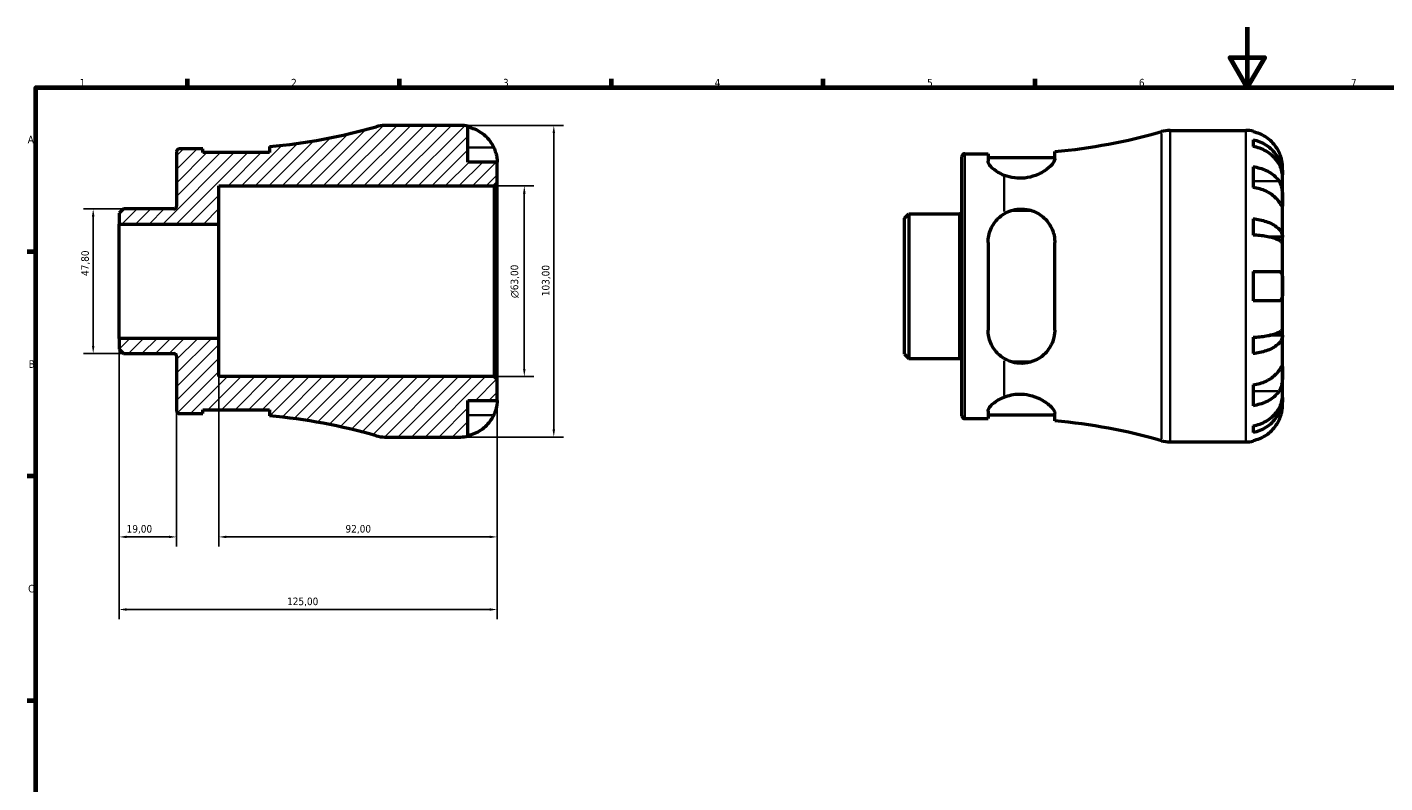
# Model space of a CAD drawing. Header units: millimetres. Extents: x 0 to 902, y 0 to 594.
# Tile 3 of 5: x 17 to 466, y 344 to 594. Entities that reach past the tile are written whole.
import ezdxf

# ---------------------------------------------------------------- set-up
doc = ezdxf.new("R2010")
doc.units = ezdxf.units.MM
for name, color, linetype, lineweight in [('Border (ISO)', 7, 'Continuous', 70), ('Dimension (ISO)', 7, 'Continuous', 25), ('Hatch (ISO)', 7, 'Continuous', 18), ('Visible (ISO)', 7, 'Continuous', 50), ('Visible Narrow (ISO)', 7, 'Continuous', 35)]:
    doc.layers.add(name, color=color, linetype=linetype, lineweight=lineweight)
doc.styles.add('Note Text (ISO)', font='tahoma.ttf')
doc.dimstyles.new('Default (ISO)', dxfattribs={"dimtxt": 2.5, "dimasz": 2.5, "dimexe": 3.175, "dimexo": 0, "dimgap": 0.762, "dimtad": 1, "dimrnd": 1e-08, "dimzin": 0, "dimtxsty": 'Note Text (ISO)', "dimcen": 0.09, "dimdle": 10, "dimclrd": 256, "dimclre": 256, "dimclrt": 232, "dimazin": 0, "dimtfac": 1.40208, "dimtmove": 0, "dimatfit": 3, "dimfxl": 1, "dimtolj": 1, "dimtzin": 0, "dimlwd": -1, "dimlwe": -1, "dimarcsym": 0})

# ---------------------------------------------------------------- blocks, each defined once
blk = doc.blocks.new('Borders Default Border')
at = {"layer": 'Border (ISO)'}
for p, q in [((70.08, 574), (70.08, 576.9)), ((140.17, 574), (140.17, 576.9)), ((210.25, 574), (210.25, 576.9)), ((280.33, 574), (280.33, 576.9)), ((350.42, 574), (350.42, 576.9)), ((20, 519.75), (17.1, 519.75)), ((20, 445.5), (17.1, 445.5)), ((20, 371.25), (17.1, 371.25))]:
    blk.add_line(p, q, dxfattribs=at)
at = {"layer": 'Border (ISO)', "flags": 128}
for points in [[(420.5, 594), (420.5, 574), (414.73, 584), (426.27, 584), (420.5, 574)], [(20, 20), (20, 574), (821, 574), (821, 20), (20, 20)]]:
    blk.add_lwpolyline(points, dxfattribs=at)
at = {"layer": 'Border (ISO)', "color": 232, "true_color": 0xca0064, "char_height": 2.5, "attachment_point": 7, "style": 'Note Text (ISO)'}
for s, insert in [('1', (34.48, 574.4)), ('2', (104.37, 574.4)), ('3', (174.43, 574.35)), ('4', (244.42, 574.4)), ('5', (314.64, 574.35)), ('6', (384.66, 574.35)), ('7', (454.77, 574.4)), ('A', (17.29, 555.62)), ('B', (17.59, 481.37)), ('C', (17.43, 407.08))]:
    blk.add_mtext(s, dxfattribs=dict(at, insert=insert))
blk = doc.blocks.new('*D7')
at = {"layer": 'Defpoints', "color": 0, "transparency": 16777216}
for p in [(38.93, 533.9), (48.93, 533.9), (48.93, 486.1)]:
    blk.add_point(p, dxfattribs=at)
at = {"layer": 'Dimension (ISO)', "transparency": 16777216}
for p, q in [((48.93, 533.9), (35.76, 533.9)), ((38.93, 488.6), (38.93, 531.4)), ((48.93, 486.1), (35.76, 486.1))]:
    blk.add_line(p, q, dxfattribs=at)
for points in [[(38.52, 531.4), (39.35, 531.4), (38.93, 533.9)], [(38.52, 488.6), (39.35, 488.6), (38.93, 486.1)]]:
    blk.add_solid(points, dxfattribs=at)
at = {"layer": 'Dimension (ISO)', "color": 232, "true_color": 0xca0064, "transparency": 16777216, "insert": (34.99, 511.73), "char_height": 2.5, "attachment_point": 1, "rotation": 90, "style": 'Note Text (ISO)'}
blk.add_mtext('\\A1;47,80', dxfattribs=at)
blk = doc.blocks.new('*D8')
at = {"layer": 'Defpoints', "color": 0, "transparency": 16777216}
for p in [(80.5, 491.1), (172.5, 477.47), (80.5, 425.47)]:
    blk.add_point(p, dxfattribs=at)
at = {"layer": 'Dimension (ISO)', "transparency": 16777216}
for p, q in [((80.5, 491.1), (80.5, 422.29)), ((172.5, 477.47), (172.5, 422.29)), ((170, 425.47), (83, 425.47))]:
    blk.add_line(p, q, dxfattribs=at)
for points in [[(83, 425.89), (83, 425.05), (80.5, 425.47)], [(170, 425.89), (170, 425.05), (172.5, 425.47)]]:
    blk.add_solid(points, dxfattribs=at)
at = {"layer": 'Dimension (ISO)', "color": 232, "true_color": 0xca0064, "transparency": 16777216, "insert": (122.35, 429.41), "char_height": 2.5, "attachment_point": 1, "style": 'Note Text (ISO)'}
blk.add_mtext('\\A1;92,00', dxfattribs=at)
blk = doc.blocks.new('*D9')
at = {"layer": 'Defpoints', "color": 0, "transparency": 16777216}
for p in [(171.47, 541.5), (181.47, 541.5), (171.47, 478.5)]:
    blk.add_point(p, dxfattribs=at)
at = {"layer": 'Dimension (ISO)', "transparency": 16777216}
for p, q in [((171.47, 541.5), (184.64, 541.5)), ((181.47, 481), (181.47, 539)), ((171.47, 478.5), (184.64, 478.5))]:
    blk.add_line(p, q, dxfattribs=at)
for points in [[(181.05, 539), (181.89, 539), (181.47, 541.5)], [(181.05, 481), (181.89, 481), (181.47, 478.5)]]:
    blk.add_solid(points, dxfattribs=at)
at = {"layer": 'Dimension (ISO)', "color": 232, "true_color": 0xca0064, "transparency": 16777216, "insert": (176.95, 504.44), "char_height": 2.5, "attachment_point": 1, "rotation": 90, "style": 'Note Text (ISO)'}
blk.add_mtext('\\A1;\\fAIGDT|b0|i0;\\H2.5000;\\ln\\fTahoma|b0|i0;\\H2.5000;63,00', dxfattribs=at)
blk = doc.blocks.new('*D10')
at = {"layer": 'Defpoints', "color": 0, "transparency": 16777216}
for p in [(160.37, 561.5), (160.37, 458.5), (191.22, 458.5)]:
    blk.add_point(p, dxfattribs=at)
at = {"layer": 'Dimension (ISO)', "transparency": 16777216}
for p, q in [((160.37, 561.5), (194.4, 561.5)), ((191.22, 559), (191.22, 461)), ((160.37, 458.5), (194.4, 458.5))]:
    blk.add_line(p, q, dxfattribs=at)
for points in [[(190.8, 559), (191.64, 559), (191.22, 561.5)], [(190.8, 461), (191.64, 461), (191.22, 458.5)]]:
    blk.add_solid(points, dxfattribs=at)
at = {"layer": 'Dimension (ISO)', "color": 232, "true_color": 0xca0064, "transparency": 16777216, "insert": (187.28, 505.05), "char_height": 2.5, "attachment_point": 1, "rotation": 90, "style": 'Note Text (ISO)'}
blk.add_mtext('\\A1;103,00', dxfattribs=at)
blk = doc.blocks.new('*D12')
at = {"layer": 'Defpoints', "color": 0, "transparency": 16777216}
for p in [(47.5, 491.1), (66.5, 467.15), (47.5, 425.47)]:
    blk.add_point(p, dxfattribs=at)
at = {"layer": 'Dimension (ISO)', "transparency": 16777216}
for p, q in [((47.5, 491.1), (47.5, 422.29)), ((66.5, 467.15), (66.5, 422.29)), ((64, 425.47), (50, 425.47))]:
    blk.add_line(p, q, dxfattribs=at)
for points in [[(50, 425.89), (50, 425.05), (47.5, 425.47)], [(64, 425.89), (64, 425.05), (66.5, 425.47)]]:
    blk.add_solid(points, dxfattribs=at)
at = {"layer": 'Dimension (ISO)', "color": 232, "true_color": 0xca0064, "transparency": 16777216, "insert": (49.98, 429.4), "char_height": 2.5, "attachment_point": 1, "style": 'Note Text (ISO)'}
blk.add_mtext('\\A1;19,00', dxfattribs=at)
blk = doc.blocks.new('*D13')
at = {"layer": 'Defpoints', "color": 0, "transparency": 16777216}
for p in [(47.5, 491.1), (172.5, 477.47), (47.5, 401.47)]:
    blk.add_point(p, dxfattribs=at)
at = {"layer": 'Dimension (ISO)', "transparency": 16777216}
for p, q in [((47.5, 491.1), (47.5, 398.3)), ((172.5, 477.47), (172.5, 398.3)), ((170, 401.47), (50, 401.47))]:
    blk.add_line(p, q, dxfattribs=at)
for points in [[(50, 401.89), (50, 401.05), (47.5, 401.47)], [(170, 401.89), (170, 401.05), (172.5, 401.47)]]:
    blk.add_solid(points, dxfattribs=at)
at = {"layer": 'Dimension (ISO)', "color": 232, "true_color": 0xca0064, "transparency": 16777216, "insert": (103.04, 405.41), "char_height": 2.5, "attachment_point": 1, "style": 'Note Text (ISO)'}
blk.add_mtext('\\A1;125,00', dxfattribs=at)

msp = doc.modelspace()

# ---------------------------------------------------------------- hatches: boundary and pattern name
at = {"layer": 'Hatch (ISO)'}
h = msp.add_hatch(dxfattribs=at)
h.set_pattern_fill('ANSI31', color=256, scale=25.4, style=0)
h.set_pattern_definition([(45, (0, 0), (-2.245064, 2.245064), [])])
edge = h.paths.add_edge_path()
edge.add_line((47.499, 487.533), (48.933, 486.099))
edge.add_line((48.933, 486.099), (65.574, 486.099))
edge.add_ellipse((65.574, 485.173), major_axis=(0, 0.925), ratio=1, start_angle=270, end_angle=360, ccw=False)
edge.add_line((66.499, 485.173), (66.499, 467.15))
edge.add_ellipse((67.424, 467.15), major_axis=(-0.925, 0), ratio=1, start_angle=0, end_angle=90)
edge.add_line((67.424, 466.225), (75.141, 466.225))
edge.add_line((75.141, 466.225), (75.141, 467.485))
edge.add_line((75.141, 467.485), (97.191, 467.485))
edge.add_line((97.191, 467.485), (97.191, 465.483))
edge.add_ellipse((80.499, 278.072), major_axis=(16.693, 187.411), ratio=1, start_angle=349.05085, end_angle=360, ccw=False)
edge.add_ellipse((135.329, 468.8), major_axis=(-2.846, -9.899), ratio=1, start_angle=0, end_angle=16.03899)
edge.add_line((135.329, 458.5), (160.374, 458.5))
edge.add_ellipse((160.374, 470.625), major_axis=(0, -12.125), ratio=1, start_angle=0, end_angle=11.53696)
edge.add_line((162.799, 458.745), (162.799, 470.625))
edge.add_line((162.799, 470.625), (172.499, 470.625))
edge.add_line((172.499, 470.625), (172.499, 477.47))
edge.add_line((172.499, 477.47), (171.469, 478.5))
edge.add_line((171.469, 478.5), (80.499, 478.5))
edge.add_line((80.499, 478.5), (80.499, 491.1))
edge.add_line((80.499, 491.1), (47.499, 491.1))
edge.add_line((47.499, 491.1), (47.499, 487.533))
edge = h.paths.add_edge_path()
edge.add_line((48.933, 533.901), (47.499, 532.467))
edge.add_line((47.499, 532.467), (47.499, 528.9))
edge.add_line((47.499, 528.9), (80.499, 528.9))
edge.add_line((80.499, 528.9), (80.499, 541.5))
edge.add_line((80.499, 541.5), (171.469, 541.5))
edge.add_line((171.469, 541.5), (172.499, 542.53))
edge.add_line((172.499, 542.53), (172.499, 549.375))
edge.add_line((172.499, 549.375), (162.799, 549.375))
edge.add_line((162.799, 549.375), (162.799, 561.255))
edge.add_ellipse((160.374, 549.375), major_axis=(2.425, 11.88), ratio=1, start_angle=0, end_angle=11.53696)
edge.add_line((160.374, 561.5), (135.329, 561.5))
edge.add_ellipse((135.329, 551.2), major_axis=(0, 10.3), ratio=1, start_angle=0, end_angle=16.03899)
edge.add_ellipse((80.499, 741.928), major_axis=(51.985, -180.829), ratio=1, start_angle=349.05085, end_angle=360, ccw=False)
edge.add_line((97.191, 554.517), (97.191, 552.515))
edge.add_line((97.191, 552.515), (75.141, 552.515))
edge.add_line((75.141, 552.515), (75.141, 553.775))
edge.add_line((75.141, 553.775), (67.424, 553.775))
edge.add_ellipse((67.424, 552.85), major_axis=(0, 0.925), ratio=1, start_angle=0, end_angle=90)
edge.add_line((66.499, 552.85), (66.499, 534.827))
edge.add_ellipse((65.574, 534.827), major_axis=(0.925, 0), ratio=1, start_angle=270, end_angle=360, ccw=False)
edge.add_line((65.574, 533.901), (48.933, 533.901))

# ---------------------------------------------------------------- linework, layer by layer
at = {"layer": 'Visible (ISO)'}
for p, q in [((160.374, 561.5), (135.329, 561.5)), ((162.799, 549.375), (162.799, 561.255)), ((394.985, 559.866), (420.029, 559.866)), ((422.454, 559.621), (422.454, 559.391)), ((422.454, 556.76), (422.454, 554.525)), ((66.499, 552.85), (66.499, 534.827)), ((75.141, 553.775), (67.424, 553.775)), ((75.141, 552.515), (75.141, 553.775)), ((97.191, 552.515), (75.141, 552.515)), ((97.191, 554.517), (97.191, 552.515)), ((327.079, 552.141), (334.796, 552.141)), ((334.796, 552.141), (334.796, 549.673)), ((356.846, 550.459), (356.846, 552.883)), ((172.499, 549.375), (162.799, 549.375)), ((172.499, 542.53), (172.499, 549.375)), ((326.154, 465.516), (326.154, 551.216)), ((334.796, 550.881), (356.846, 550.881)), ((422.454, 547.875), (422.454, 541.017)), ((432.154, 545.207), (432.154, 547.741)), ((432.154, 545.207), (432.102, 545.207)), ((432.154, 544.243), (432.154, 545.207)), ((432.154, 536.208), (432.154, 544.243)), ((80.499, 528.9), (80.499, 541.5)), ((80.499, 541.5), (171.469, 541.5)), ((171.469, 541.5), (172.499, 542.53)), ((171.469, 541.5), (171.469, 478.5)), ((172.499, 477.47), (172.499, 542.53)), ((432.154, 524.59), (432.154, 536.208)), ((48.933, 533.901), (47.499, 532.467)), ((47.499, 532.467), (47.499, 528.9)), ((65.574, 533.901), (48.933, 533.901)), ((307.154, 530.833), (308.588, 532.267)), ((307.154, 485.898), (307.154, 530.833)), ((308.588, 532.267), (325.229, 532.267)), ((308.588, 532.267), (308.588, 484.464)), ((343.056, 533.529), (348.586, 533.529)), ((422.454, 530.647), (422.454, 525.25)), ((47.499, 528.9), (80.499, 528.9)), ((47.499, 491.1), (47.499, 528.9)), ((80.499, 491.1), (80.499, 528.9)), ((334.796, 522.856), (334.796, 493.876)), ((356.846, 493.876), (356.846, 522.856)), ((432.154, 524.59), (427.862, 524.59)), ((432.154, 522.262), (432.154, 524.59)), ((432.154, 508.366), (432.154, 522.262)), ((422.454, 513.216), (422.454, 503.516)), ((432.154, 494.469), (432.154, 508.366)), ((432.154, 492.141), (432.154, 494.469)), ((80.499, 491.1), (47.499, 491.1)), ((47.499, 491.1), (47.499, 487.533)), ((80.499, 478.5), (80.499, 491.1)), ((422.454, 491.482), (422.454, 486.085)), ((432.154, 492.141), (427.862, 492.141)), ((432.154, 480.523), (432.154, 492.141)), ((47.499, 487.533), (48.933, 486.099)), ((48.933, 486.099), (65.574, 486.099)), ((66.499, 485.173), (66.499, 467.15)), ((307.154, 485.898), (308.588, 484.464)), ((308.588, 484.464), (325.229, 484.464)), ((348.586, 483.203), (343.056, 483.203)), ((432.154, 472.489), (432.154, 480.523)), ((171.469, 478.5), (80.499, 478.5)), ((172.499, 477.47), (171.469, 478.5)), ((172.499, 470.625), (172.499, 477.47)), ((422.454, 475.715), (422.454, 468.856)), ((432.154, 471.525), (432.102, 471.525)), ((432.154, 471.525), (432.154, 472.489)), ((432.154, 468.991), (432.154, 471.525)), ((75.141, 466.225), (75.141, 467.485)), ((75.141, 467.485), (97.191, 467.485)), ((97.191, 467.485), (97.191, 465.483)), ((162.799, 458.745), (162.799, 470.625)), ((162.799, 470.625), (172.499, 470.625)), ((334.796, 467.059), (334.796, 464.591)), ((67.424, 466.225), (75.141, 466.225)), ((327.079, 464.591), (334.796, 464.591)), ((334.796, 465.851), (356.846, 465.851)), ((356.846, 463.849), (356.846, 466.273)), ((135.329, 458.5), (160.374, 458.5)), ((422.454, 462.207), (422.454, 459.972)), ((394.985, 456.866), (420.029, 456.866)), ((422.454, 457.341), (422.454, 457.111))]:
    msp.add_line(p, q, dxfattribs=at)
for centre, radius, start, end in [((135.329, 551.2), 10.3, 90, 106.03899), ((160.374, 549.375), 12.125, 78.46304, 90), ((80.499, 741.928), 188.153, 275.08984, 286.03899), ((340.154, 740.294), 188.153, 275.08984, 286.03899), ((394.985, 549.566), 10.3, 90, 106.03899), ((420.029, 547.741), 12.125, 78.46304, 90), ((67.424, 552.85), 0.925, 90, 180), ((327.079, 551.216), 0.925, 90, 180), ((65.574, 534.827), 0.925, 270, 0), ((325.229, 533.192), 0.925, 270, 0), ((65.574, 485.173), 0.925, 0, 90), ((325.229, 483.539), 0.925, 0, 90), ((67.424, 467.15), 0.925, 180, 270), ((80.499, 278.072), 188.153, 73.96101, 84.91016), ((327.079, 465.516), 0.925, 180, 270), ((340.154, 276.438), 188.153, 73.96101, 84.91016), ((135.329, 468.8), 10.3, 253.96101, 270), ((160.374, 470.625), 12.125, 270, 281.53696), ((394.985, 467.166), 10.3, 253.96101, 270), ((420.029, 468.991), 12.125, 270, 281.53696)]:
    msp.add_arc(centre, radius, start, end, dxfattribs=at)
for points, knots in [([(162.799, 561.025), (163.575, 560.866), (164.334, 560.626), (165.696, 560.06), (166.423, 559.678), (167.779, 558.77), (168.409, 558.243), (169.468, 557.181), (169.995, 556.547), (170.802, 555.334), (171.112, 554.775), (171.367, 554.225)], [0.2300371, 0.2300371, 0.2300371, 0.2300371, 0.4481544, 0.4481544, 0.6727436, 0.6727436, 0.8973328, 0.8973328, 1.1227327, 1.1227327, 1.2981486, 1.2981486, 1.2981486, 1.2981486]), ([(431.022, 552.591), (430.768, 553.141), (430.457, 553.7), (429.65, 554.913), (429.123, 555.546), (428.064, 556.609), (427.434, 557.135), (426.078, 558.044), (425.351, 558.426), (423.989, 558.992), (423.23, 559.232), (422.454, 559.391)], [5.9143146, 5.9143146, 5.9143146, 5.9143146, 6.0897305, 6.0897305, 6.3151304, 6.3151304, 6.5397196, 6.5397196, 6.7643088, 6.7643088, 6.9824261, 6.9824261, 6.9824261, 6.9824261]), ([(422.454, 556.76), (423.231, 556.606), (423.99, 556.374), (425.354, 555.826), (426.08, 555.457), (427.436, 554.577), (428.066, 554.068), (429.125, 553.04), (429.651, 552.428), (430.559, 551.109), (430.94, 550.403), (431.515, 549.057), (431.76, 548.293), (432.08, 546.733), (432.154, 545.936), (432.154, 545.207)], [0.2300349, 0.2300349, 0.2300349, 0.2300349, 0.4483378, 0.4483378, 0.6728957, 0.6728957, 0.8974535, 0.8974535, 1.1226267, 1.1226267, 1.3478, 1.3478, 1.5738057, 1.5738057, 1.7998115, 1.7998115, 1.7998115, 1.7998115]), ([(171.367, 554.225), (171.437, 554.073), (171.505, 553.92), (171.685, 553.487), (171.791, 553.207), (171.992, 552.614), (172.083, 552.304), (172.276, 551.543), (172.353, 551.119), (172.461, 550.325), (172.482, 549.984), (172.501, 549.502), (172.499, 549.375), (172.499, 549.375)], [-0.77507703, -0.77507703, -0.77507703, -0.77507703, -0.72560399, -0.72560399, -0.63594265, -0.63594265, -0.53365641, -0.53365641, -0.3753162, -0.3753162, -0.19216783, -0.19216783, 0, 0, 0, 0]), ([(432.154, 544.243), (432.154, 544.892), (432.08, 545.601), (431.76, 546.989), (431.515, 547.669), (430.94, 548.867), (430.559, 549.495), (429.651, 550.669), (429.125, 551.214), (428.066, 552.128), (427.436, 552.582), (426.08, 553.365), (425.354, 553.694), (423.99, 554.181), (423.231, 554.387), (422.454, 554.525)], [5.4054322, 5.4054322, 5.4054322, 5.4054322, 5.6314379, 5.6314379, 5.8574437, 5.8574437, 6.0826169, 6.0826169, 6.3077901, 6.3077901, 6.5323479, 6.5323479, 6.7569058, 6.7569058, 6.9752088, 6.9752088, 6.9752088, 6.9752088]), ([(432.154, 547.741), (432.154, 547.741), (432.154, 547.799), (432.15, 548.043), (432.144, 548.238), (432.099, 548.826), (432.05, 549.254), (431.886, 550.091), (431.799, 550.455), (431.603, 551.115), (431.508, 551.401), (431.29, 551.981), (431.168, 552.274), (431.031, 552.572), (431.026, 552.581), (431.022, 552.591)], [-3.37535926, -3.37535926, -3.37535926, -3.37535926, -3.24472064, -3.24472064, -3.10081281, -3.10081281, -2.91318515, -2.91318515, -2.78540812, -2.78540812, -2.69094331, -2.69094331, -2.59427293, -2.59427293, -2.59108226, -2.59108226, -2.59108226, -2.59108226]), ([(340.154, 545.01), (339.423, 545.296), (338.763, 545.62), (337.166, 546.534), (336.284, 547.221), (335.098, 548.537), (334.796, 549.163), (334.796, 549.673)], [0.5838396, 0.5838396, 0.5838396, 0.5838396, 0.8395824, 0.8395824, 1.3016221, 1.3016221, 1.7636617, 1.7636617, 1.7636617, 1.7636617]), ([(356.846, 550.459), (356.846, 550.42), (356.844, 550.38), (356.811, 549.99), (356.65, 549.597), (355.909, 548.465), (355.119, 547.675), (353.09, 546.208), (351.872, 545.52), (349.377, 544.58), (348.185, 544.272), (345.818, 543.997), (344.701, 544.001), (342.36, 544.287), (341.197, 544.602), (340.154, 545.01)], [-2.4649254, -2.4649254, -2.4649254, -2.4649254, -2.4293449, -2.4293449, -2.117748, -2.117748, -1.5945278, -1.5945278, -1.1035884, -1.1035884, -0.7223638, -0.7223638, -0.3849956, -0.3849956, -0.0001028, -0.0001028, -0.0001028, -0.0001028]), ([(422.454, 547.875), (423.23, 547.763), (423.989, 547.594), (425.351, 547.193), (426.078, 546.923), (427.434, 546.281), (428.064, 545.908), (429.123, 545.157), (429.65, 544.709), (430.457, 543.852), (430.768, 543.456), (431.022, 543.067)], [0.2300371, 0.2300371, 0.2300371, 0.2300371, 0.4481544, 0.4481544, 0.6727436, 0.6727436, 0.8973328, 0.8973328, 1.1227327, 1.1227327, 1.2981486, 1.2981486, 1.2981486, 1.2981486]), ([(431.022, 536.208), (430.768, 536.597), (430.457, 536.993), (429.65, 537.85), (429.123, 538.298), (428.064, 539.049), (427.434, 539.422), (426.078, 540.064), (425.351, 540.334), (423.989, 540.735), (423.23, 540.904), (422.454, 541.017)], [5.9143146, 5.9143146, 5.9143146, 5.9143146, 6.0897305, 6.0897305, 6.3151304, 6.3151304, 6.5397196, 6.5397196, 6.7643088, 6.7643088, 6.9824261, 6.9824261, 6.9824261, 6.9824261]), ([(431.022, 543.067), (431.076, 542.985), (431.128, 542.9), (431.31, 542.577), (431.429, 542.321), (431.646, 541.745), (431.742, 541.426), (431.933, 540.606), (432.008, 540.097), (432.116, 538.969), (432.137, 538.362), (432.156, 537.201), (432.154, 536.662), (432.154, 536.208)], [-0.78090098, -0.78090098, -0.78090098, -0.78090098, -0.74249641, -0.74249641, -0.64168011, -0.64168011, -0.53308797, -0.53308797, -0.37727943, -0.37727943, -0.19250343, -0.19250343, 0, 0, 0, 0]), ([(432.154, 536.208), (432.154, 535.94), (432.154, 535.704), (432.151, 535.294), (432.148, 535.125), (432.124, 534.849), (432.096, 534.776), (431.985, 534.802), (431.905, 534.892), (431.707, 535.166), (431.61, 535.31), (431.387, 535.648), (431.263, 535.838), (431.093, 536.1), (431.058, 536.154), (431.022, 536.208)], [0, 0, 0, 0, 0.11375655, 0.11375655, 0.23538098, 0.23538098, 0.39430899, 0.39430899, 0.54630686, 0.54630686, 0.65204055, 0.65204055, 0.75381821, 0.75381821, 0.77933795, 0.77933795, 0.77933795, 0.77933795]), ([(334.796, 522.856), (334.796, 524.309), (335.098, 525.827), (336.284, 528.587), (337.166, 529.832), (338.763, 531.362), (339.423, 531.875), (340.154, 532.313)], [1.6861052, 1.6861052, 1.6861052, 1.6861052, 2.1481448, 2.1481448, 2.6101845, 2.6101845, 2.8659273, 2.8659273, 2.8659273, 2.8659273]), ([(340.154, 532.313), (340.879, 532.747), (341.665, 533.105), (343.312, 533.625), (344.157, 533.789), (346.168, 533.935), (347.302, 533.838), (349.708, 533.261), (350.915, 532.717), (353.305, 531.109), (354.408, 529.946), (355.976, 527.382), (356.491, 526.002), (356.803, 523.984), (356.846, 523.422), (356.846, 522.856)], [-2.7234419, -2.7234419, -2.7234419, -2.7234419, -2.4545946, -2.4545946, -2.1931155, -2.1931155, -1.8470017, -1.8470017, -1.4304829, -1.4304829, -0.9078637, -0.9078637, -0.4291288, -0.4291288, -0.2485757, -0.2485757, -0.2485757, -0.2485757]), ([(422.454, 530.647), (423.231, 530.566), (423.99, 530.444), (425.354, 530.157), (426.08, 529.964), (427.436, 529.503), (428.066, 529.235), (429.125, 528.697), (429.651, 528.376), (430.559, 527.684), (430.94, 527.314), (431.515, 526.609), (431.76, 526.208), (432.08, 525.39), (432.154, 524.973), (432.154, 524.59)], [0.2300349, 0.2300349, 0.2300349, 0.2300349, 0.4483378, 0.4483378, 0.6728957, 0.6728957, 0.8974535, 0.8974535, 1.1226267, 1.1226267, 1.3478, 1.3478, 1.5738057, 1.5738057, 1.7998115, 1.7998115, 1.7998115, 1.7998115]), ([(432.154, 522.262), (432.154, 522.451), (432.08, 522.657), (431.76, 523.06), (431.515, 523.258), (430.94, 523.606), (430.559, 523.788), (429.651, 524.13), (429.125, 524.288), (428.066, 524.554), (427.436, 524.685), (426.08, 524.913), (425.354, 525.008), (423.99, 525.15), (423.231, 525.21), (422.454, 525.25)], [5.4054322, 5.4054322, 5.4054322, 5.4054322, 5.6314379, 5.6314379, 5.8574437, 5.8574437, 6.0826169, 6.0826169, 6.3077901, 6.3077901, 6.5323479, 6.5323479, 6.7569058, 6.7569058, 6.9752088, 6.9752088, 6.9752088, 6.9752088]), ([(422.454, 513.216), (423.23, 513.216), (423.989, 513.216), (425.351, 513.216), (426.078, 513.216), (427.434, 513.216), (428.064, 513.216), (429.123, 513.216), (429.65, 513.216), (430.457, 513.216), (430.768, 513.216), (431.022, 513.216)], [0.2300371, 0.2300371, 0.2300371, 0.2300371, 0.4481544, 0.4481544, 0.6727436, 0.6727436, 0.8973328, 0.8973328, 1.1227327, 1.1227327, 1.2981486, 1.2981486, 1.2981486, 1.2981486]), ([(431.022, 513.216), (431.092, 513.216), (431.16, 513.209), (431.341, 513.167), (431.446, 513.116), (431.647, 512.952), (431.738, 512.832), (431.931, 512.44), (432.008, 512.128), (432.117, 511.312), (432.137, 510.798), (432.156, 509.641), (432.154, 509.006), (432.154, 508.366)], [-0.77507703, -0.77507703, -0.77507703, -0.77507703, -0.72560399, -0.72560399, -0.63594265, -0.63594265, -0.53365641, -0.53365641, -0.3753162, -0.3753162, -0.19216783, -0.19216783, 0, 0, 0, 0]), ([(432.154, 508.366), (432.154, 507.93), (432.154, 507.497), (432.15, 506.615), (432.144, 506.175), (432.099, 505.246), (432.05, 504.793), (431.886, 504.189), (431.799, 503.992), (431.603, 503.736), (431.508, 503.655), (431.29, 503.545), (431.168, 503.518), (431.031, 503.516), (431.026, 503.516), (431.022, 503.516)], [-3.37535926, -3.37535926, -3.37535926, -3.37535926, -3.24472064, -3.24472064, -3.10081281, -3.10081281, -2.91318515, -2.91318515, -2.78540812, -2.78540812, -2.69094331, -2.69094331, -2.59427293, -2.59427293, -2.59108226, -2.59108226, -2.59108226, -2.59108226]), ([(431.022, 503.516), (430.768, 503.516), (430.457, 503.516), (429.65, 503.516), (429.123, 503.516), (428.064, 503.516), (427.434, 503.516), (426.078, 503.516), (425.351, 503.516), (423.989, 503.516), (423.23, 503.516), (422.454, 503.516)], [5.9143146, 5.9143146, 5.9143146, 5.9143146, 6.0897305, 6.0897305, 6.3151304, 6.3151304, 6.5397196, 6.5397196, 6.7643088, 6.7643088, 6.9824261, 6.9824261, 6.9824261, 6.9824261]), ([(340.154, 484.419), (339.423, 484.857), (338.763, 485.37), (337.166, 486.9), (336.284, 488.145), (335.098, 490.905), (334.796, 492.423), (334.796, 493.876)], [0.5838396, 0.5838396, 0.5838396, 0.5838396, 0.8395824, 0.8395824, 1.3016221, 1.3016221, 1.7636617, 1.7636617, 1.7636617, 1.7636617]), ([(356.846, 493.876), (356.846, 493.763), (356.844, 493.651), (356.811, 492.555), (356.65, 491.596), (355.909, 489.147), (355.119, 487.744), (353.09, 485.456), (351.872, 484.53), (349.377, 483.371), (348.185, 483.034), (345.818, 482.794), (344.701, 482.851), (342.36, 483.331), (341.197, 483.794), (340.154, 484.419)], [-2.4649254, -2.4649254, -2.4649254, -2.4649254, -2.4293449, -2.4293449, -2.117748, -2.117748, -1.5945278, -1.5945278, -1.1035884, -1.1035884, -0.7223638, -0.7223638, -0.3849956, -0.3849956, -0.0001028, -0.0001028, -0.0001028, -0.0001028]), ([(422.454, 491.482), (423.231, 491.522), (423.99, 491.581), (425.354, 491.723), (426.08, 491.819), (427.436, 492.046), (428.066, 492.178), (429.125, 492.444), (429.651, 492.602), (430.559, 492.943), (430.94, 493.126), (431.515, 493.474), (431.76, 493.671), (432.08, 494.075), (432.154, 494.281), (432.154, 494.469)], [0.2300349, 0.2300349, 0.2300349, 0.2300349, 0.4483378, 0.4483378, 0.6728957, 0.6728957, 0.8974535, 0.8974535, 1.1226267, 1.1226267, 1.3478, 1.3478, 1.5738057, 1.5738057, 1.7998115, 1.7998115, 1.7998115, 1.7998115]), ([(432.154, 492.141), (432.154, 491.759), (432.08, 491.341), (431.76, 490.523), (431.515, 490.123), (430.94, 489.418), (430.559, 489.047), (429.651, 488.356), (429.125, 488.035), (428.066, 487.496), (427.436, 487.229), (426.08, 486.768), (425.354, 486.574), (423.99, 486.287), (423.231, 486.166), (422.454, 486.085)], [5.4054322, 5.4054322, 5.4054322, 5.4054322, 5.6314379, 5.6314379, 5.8574437, 5.8574437, 6.0826169, 6.0826169, 6.3077901, 6.3077901, 6.5323479, 6.5323479, 6.7569058, 6.7569058, 6.9752088, 6.9752088, 6.9752088, 6.9752088]), ([(422.454, 475.715), (423.23, 475.828), (423.989, 475.997), (425.351, 476.397), (426.078, 476.667), (427.434, 477.31), (428.064, 477.683), (429.123, 478.434), (429.65, 478.882), (430.457, 479.739), (430.768, 480.135), (431.022, 480.523)], [0.2300371, 0.2300371, 0.2300371, 0.2300371, 0.4481544, 0.4481544, 0.6727436, 0.6727436, 0.8973328, 0.8973328, 1.1227327, 1.1227327, 1.2981486, 1.2981486, 1.2981486, 1.2981486]), ([(431.022, 480.523), (431.076, 480.605), (431.128, 480.685), (431.31, 480.964), (431.429, 481.147), (431.646, 481.476), (431.742, 481.616), (431.933, 481.873), (432.008, 481.95), (432.116, 481.937), (432.137, 481.814), (432.156, 481.336), (432.154, 480.977), (432.154, 480.523)], [-0.78090098, -0.78090098, -0.78090098, -0.78090098, -0.74249641, -0.74249641, -0.64168011, -0.64168011, -0.53308797, -0.53308797, -0.37727943, -0.37727943, -0.19250343, -0.19250343, 0, 0, 0, 0]), ([(432.154, 480.523), (432.154, 480.255), (432.154, 479.957), (432.151, 479.288), (432.148, 478.918), (432.124, 478.025), (432.096, 477.499), (431.985, 476.469), (431.905, 475.977), (431.707, 475.186), (431.61, 474.879), (431.387, 474.317), (431.263, 474.063), (431.093, 473.775), (431.058, 473.719), (431.022, 473.665)], [0, 0, 0, 0, 0.11375655, 0.11375655, 0.23538098, 0.23538098, 0.39430899, 0.39430899, 0.54630686, 0.54630686, 0.65204055, 0.65204055, 0.75381821, 0.75381821, 0.77933795, 0.77933795, 0.77933795, 0.77933795]), ([(334.796, 467.059), (334.796, 467.568), (335.098, 468.195), (336.284, 469.511), (337.166, 470.198), (338.763, 471.112), (339.423, 471.435), (340.154, 471.722)], [1.6861052, 1.6861052, 1.6861052, 1.6861052, 2.1481448, 2.1481448, 2.6101845, 2.6101845, 2.8659273, 2.8659273, 2.8659273, 2.8659273]), ([(340.154, 471.722), (340.879, 472.006), (341.665, 472.245), (343.312, 472.582), (344.157, 472.68), (346.168, 472.72), (347.302, 472.601), (349.708, 472.068), (350.915, 471.612), (353.305, 470.414), (354.408, 469.631), (355.976, 468.176), (356.491, 467.495), (356.803, 466.678), (356.846, 466.468), (356.846, 466.273)], [-2.7234419, -2.7234419, -2.7234419, -2.7234419, -2.4545946, -2.4545946, -2.1931155, -2.1931155, -1.8470017, -1.8470017, -1.4304829, -1.4304829, -0.9078637, -0.9078637, -0.4291288, -0.4291288, -0.2485757, -0.2485757, -0.2485757, -0.2485757]), ([(431.022, 473.665), (430.768, 473.276), (430.457, 472.88), (429.65, 472.023), (429.123, 471.575), (428.064, 470.824), (427.434, 470.451), (426.078, 469.808), (425.351, 469.538), (423.989, 469.138), (423.23, 468.969), (422.454, 468.856)], [5.9143146, 5.9143146, 5.9143146, 5.9143146, 6.0897305, 6.0897305, 6.3151304, 6.3151304, 6.5397196, 6.5397196, 6.7643088, 6.7643088, 6.9824261, 6.9824261, 6.9824261, 6.9824261]), ([(422.454, 462.207), (423.231, 462.344), (423.99, 462.551), (425.354, 463.038), (426.08, 463.367), (427.436, 464.15), (428.066, 464.603), (429.125, 465.518), (429.651, 466.063), (430.559, 467.236), (430.94, 467.865), (431.515, 469.063), (431.76, 469.742), (432.08, 471.131), (432.154, 471.84), (432.154, 472.489)], [0.2300349, 0.2300349, 0.2300349, 0.2300349, 0.4483378, 0.4483378, 0.6728957, 0.6728957, 0.8974535, 0.8974535, 1.1226267, 1.1226267, 1.3478, 1.3478, 1.5738057, 1.5738057, 1.7998115, 1.7998115, 1.7998115, 1.7998115]), ([(432.154, 471.525), (432.154, 470.795), (432.08, 469.999), (431.76, 468.438), (431.515, 467.675), (430.94, 466.329), (430.559, 465.623), (429.651, 464.304), (429.125, 463.691), (428.066, 462.664), (427.436, 462.154), (426.08, 461.275), (425.354, 460.905), (423.99, 460.358), (423.231, 460.126), (422.454, 459.972)], [5.4054322, 5.4054322, 5.4054322, 5.4054322, 5.6314379, 5.6314379, 5.8574437, 5.8574437, 6.0826169, 6.0826169, 6.3077901, 6.3077901, 6.5323479, 6.5323479, 6.7569058, 6.7569058, 6.9752088, 6.9752088, 6.9752088, 6.9752088]), ([(172.499, 470.625), (172.499, 470.625), (172.499, 470.566), (172.495, 470.323), (172.489, 470.128), (172.444, 469.54), (172.395, 469.111), (172.231, 468.275), (172.144, 467.911), (171.948, 467.251), (171.853, 466.965), (171.635, 466.385), (171.513, 466.092), (171.376, 465.794), (171.371, 465.785), (171.367, 465.775)], [-3.37535926, -3.37535926, -3.37535926, -3.37535926, -3.24472064, -3.24472064, -3.10081281, -3.10081281, -2.91318515, -2.91318515, -2.78540812, -2.78540812, -2.69094331, -2.69094331, -2.59427293, -2.59427293, -2.59108226, -2.59108226, -2.59108226, -2.59108226]), ([(431.022, 464.141), (431.092, 464.293), (431.16, 464.446), (431.341, 464.879), (431.446, 465.159), (431.647, 465.752), (431.738, 466.062), (431.931, 466.822), (432.008, 467.247), (432.117, 468.041), (432.137, 468.381), (432.156, 468.864), (432.154, 468.991), (432.154, 468.991)], [-0.77507703, -0.77507703, -0.77507703, -0.77507703, -0.72560399, -0.72560399, -0.63594265, -0.63594265, -0.53365641, -0.53365641, -0.3753162, -0.3753162, -0.19216783, -0.19216783, 0, 0, 0, 0]), ([(171.367, 465.775), (171.112, 465.225), (170.802, 464.666), (169.995, 463.453), (169.468, 462.819), (168.409, 461.757), (167.779, 461.23), (166.423, 460.322), (165.696, 459.94), (164.334, 459.374), (163.575, 459.134), (162.799, 458.975)], [5.9143146, 5.9143146, 5.9143146, 5.9143146, 6.0897305, 6.0897305, 6.3151304, 6.3151304, 6.5397196, 6.5397196, 6.7643088, 6.7643088, 6.9824261, 6.9824261, 6.9824261, 6.9824261]), ([(422.454, 457.341), (423.23, 457.5), (423.989, 457.739), (425.351, 458.305), (426.078, 458.687), (427.434, 459.596), (428.064, 460.123), (429.123, 461.185), (429.65, 461.819), (430.457, 463.031), (430.768, 463.591), (431.022, 464.141)], [0.2300371, 0.2300371, 0.2300371, 0.2300371, 0.4481544, 0.4481544, 0.6727436, 0.6727436, 0.8973328, 0.8973328, 1.1227327, 1.1227327, 1.2981486, 1.2981486, 1.2981486, 1.2981486])]:
    msp.add_open_spline(points, degree=3, knots=knots, dxfattribs=at)
at = {"layer": 'Visible Narrow (ISO)'}
for p, q in [((392.139, 457.896), (392.139, 558.836)), ((394.985, 559.232), (394.985, 457.5)), ((420.029, 457.5), (420.029, 559.232)), ((170.938, 554.225), (163.227, 554.225)), ((327.079, 551.602), (327.079, 465.13)), ((340.154, 533.064), (340.154, 544.508)), ((430.593, 543.067), (422.882, 543.067)), ((325.229, 484.759), (325.229, 531.973)), ((340.154, 472.224), (340.154, 483.667)), ((430.593, 473.665), (422.882, 473.665)), ((170.938, 465.775), (163.227, 465.775))]:
    msp.add_line(p, q, dxfattribs=at)

# ---------------------------------------------------------------- block references
msp.add_blockref('Borders Default Border', (0, 0))

# ---------------------------------------------------------------- dimensions: what is measured, and where the dimension line sits
at = {"layer": 'Dimension (ISO)'}
for base, p1, p2, angle, picture, middle in [((191.22, 458.5), (160.374, 561.5), (160.374, 458.5), 90, '*D10', (191.22, 510)), ((38.933, 533.901), (48.933, 486.099), (48.933, 533.901), 270, '*D7', (38.933, 515.905)), ((47.499, 425.47), (66.499, 467.15), (47.499, 491.1), 180, '*D12', (53.999, 425.47)), ((47.499, 401.47), (172.499, 477.47), (47.499, 491.1), 180, '*D13', (107.999, 401.47)), ((80.499, 425.47), (172.499, 477.47), (80.499, 491.1), 180, '*D8', (126.499, 425.47))]:
    dim = msp.add_linear_dim(base=base, p1=p1, p2=p2, angle=angle, dimstyle='Default (ISO)', override={"dimdec": 2, "dimtp": 0, "dimtm": 0, "dimtdec": 2, "dimtofl": 0, "dimatfit": 1}, dxfattribs=at)
    dim.commit()
    dim.dimension.update_dxf_attribs({"geometry": picture, "text_midpoint": middle, "dimtype": 160})
dim = msp.add_linear_dim(base=(181.469, 541.5), p1=(171.469, 478.5), p2=(171.469, 541.5), angle=90, text='\\fAIGDT|b0|i0;\\H2.5000;\\ln\\fTahoma|b0|i0;\\H2.5000;<>', dimstyle='Default (ISO)', override={"dimdec": 2, "dimtp": 0, "dimtm": 0, "dimtdec": 2, "dimtofl": 0, "dimatfit": 1}, dxfattribs=at)
dim.commit()
dim.dimension.update_dxf_attribs({"geometry": '*D9', "text_midpoint": (181.469, 510), "dimtype": 160})

doc.saveas('drawing.dxf')
